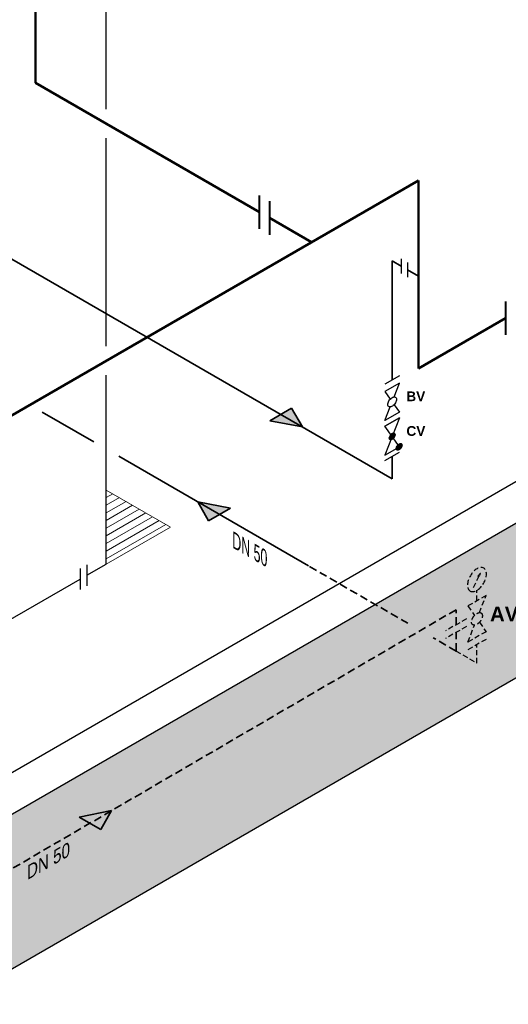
# Model space of a CAD drawing. Header units: millimetres. Extents: x 222 to 2461, y -1493 to 72.
# Tile 14 of 27: x 1670 to 1787, y -1142 to -906. Entities that reach past the tile are written whole.
import ezdxf

# ---------------------------------------------------------------- set-up
doc = ezdxf.new("R2010")
doc.units = ezdxf.units.MM
doc.linetypes.add('VERDECKT2', pattern=[0.1875, 0.125, -0.0625])
for name, color, linetype, lineweight in [('Armatur-Entleerung', 7, 'Continuous', 30), ('Armaturen-Einlagerung', 7, 'Continuous', 40), ('Einlagerung', 5, 'Continuous', 50), ('Entleerung', 74, 'Continuous', 35), ('Hilfslinie', 254, 'Continuous', 9), ('Text', 7, 'Continuous', 18), ('Text groß', 7, 'Continuous', 18)]:
    doc.layers.add(name, color=color, linetype=linetype, lineweight=lineweight)
for name, color, linetype in [('DN 025-', 8, 'Continuous'), ('effekte', 7, 'Continuous'), ('gebäude', 8, 'Continuous')]:
    doc.layers.add(name, color=color, linetype=linetype)
doc.styles.add('isotext', font='arial.ttf', dxfattribs={"oblique": 30, "height": 3})

msp = doc.modelspace()

# ---------------------------------------------------------------- hatches: boundary and pattern name
at = {"layer": 'DN 025-', "linetype": 'VERDECKT2', "lineweight": -3, "ltscale": 10}
h = msp.add_hatch(color=7, dxfattribs=at)
h.paths.add_polyline_path([(1780.73, -1038.71), (1780.3, -1039.6), (1780.11, -1039.48)])
h.paths.add_polyline_path([(1780.47, -1039.7), (1780.3, -1039.6), (1780.73, -1038.71)])
at = {"layer": 'effekte'}
h = msp.add_hatch(color=9, dxfattribs=at)
h.set_gradient(color1=(201, 200, 192), color2=(242, 242, 242), rotation=330, tint=1, name='CURVED')
h.paths.add_polyline_path([(1372.43, -1220.83), (1372.43, -1213.18), (1363.77, -1208.18), (1363.77, -1215.83), (1278.32, -1166.5), (1278.32, -1158.84), (1269.66, -1153.84), (1269.66, -1245.15), (1372.43, -1304.49)])
h.paths.add_polyline_path([(2003.08, -940.38), (2003.08, -903.35), (1661.09, -1100.8), (1661.09, -1127.83), (1541.23, -1197.04), (1541.23, -1170), (1514.19, -1185.61), (1514.19, -1171.99), (1511.46, -1170.88), (1511.05, -1170.26), (1509.2, -1169.34), (1507.24, -1169.44), (1506.21, -1169.54), (1503.11, -1167.89), (1501.46, -1167.48), (1499.09, -1167.38), (1496.82, -1166.97), (1494.66, -1166.14), (1489.71, -1167.17), (1486.62, -1167.38), (1482.49, -1164.91), (1480.74, -1162.33), (1477.75, -1160.78), (1475.28, -1160.68), (1470.84, -1160.68), (1469.5, -1160.17), (1467.75, -1160.06), (1464.97, -1160.48), (1463.59, -1160.55), (1372.43, -1213.18), (1372.43, -1220.83), (1372.43, -1304.49)])
at = {"layer": 'Entleerung'}
h = msp.add_hatch(color=256, dxfattribs=at)
h.paths.add_polyline_path([(1738.1, -1003.72), (1730.3, -1002.22), (1732.9, -1000.72)])
h.paths.add_polyline_path([(1738.1, -1003.72), (1738.1, -1003.72), (1732.9, -1000.72), (1735.5, -999.22)])
h = msp.add_hatch(color=256, dxfattribs=at)
h.paths.add_polyline_path([(1713.03, -1021.69), (1720.82, -1023.19), (1718.22, -1024.69)])
h.paths.add_polyline_path([(1713.03, -1021.69), (1713.03, -1021.69), (1718.22, -1024.69), (1715.62, -1026.19)])
h = msp.add_hatch(color=256, dxfattribs=at)
h.paths.add_polyline_path([(1692.37, -1095.62), (1684.58, -1097.16), (1687.19, -1098.65)])
h.paths.add_polyline_path([(1692.37, -1095.62), (1692.37, -1095.62), (1687.19, -1098.65), (1689.79, -1100.14)])
at = {"layer": 'Hilfslinie', "ltscale": 0.8}
h = msp.add_hatch(dxfattribs=at)
h.set_pattern_fill('ANSI31', color=256, scale=0.5, angle=345, style=0)
h.set_pattern_definition([(30, (-636.4882, -641.347), (-0.79375, 1.3748153), [])])
h.paths.add_polyline_path([(1691.08, -1018.82), (1691.08, -1036.56), (1706.44, -1027.69)])

# ---------------------------------------------------------------- linework, layer by layer
at = {"layer": 'Armatur-Entleerung', "linetype": 'VERDECKT2', "ltscale": 10}
for p, q in [((1777.39, -1049.68), (1772.39, -1052.56)), ((1777.39, -1051.51), (1772.39, -1054.39))]:
    msp.add_line(p, q, dxfattribs=at)
at = {"layer": 'Armaturen-Einlagerung'}
for p, q in [((1727.82, -956.26), (1727.82, -948.26)), ((1730.22, -949.65), (1730.22, -957.65)), ((1786.76, -973.67), (1786.76, -981.67))]:
    msp.add_line(p, q, dxfattribs=at)
at = {"layer": 'DN 025-', "color": 74}
for p, q in [((1691.08, -927.59), (1691.08, -880.6)), ((1691.08, -984.37), (1691.08, -934.52)), ((1691.08, -1036.56), (1691.08, -991.29)), ((1686.43, -1039.25), (1691.08, -1036.56)), ((1518.25, -1136.34), (1684.85, -1040.16))]:
    msp.add_line(p, q, dxfattribs=at)
at = {"layer": 'DN 025-', "lineweight": -3}
for p, q in [((1761.74, -963.46), (1761.74, -966.93)), ((1763.24, -964.33), (1763.24, -967.79)), ((1761.32, -991.47), (1757.85, -993.47)), ((1761.32, -993.25), (1757.85, -995.25)), ((1757.85, -995.25), (1759.12, -997.06)), ((1760.05, -996.52), (1761.32, -993.25)), ((1757.85, -1002.18), (1759.12, -998.92)), ((1760.05, -998.38), (1761.32, -1000.18)), ((1761.32, -1000.18), (1757.85, -1002.18)), ((1761.32, -1001.52), (1757.85, -1010.45)), ((1757.85, -1003.52), (1761.32, -1001.52)), ((1761.31, -1001.52), (1757.85, -1003.52)), ((1761.32, -1008.45), (1757.85, -1003.52)), ((1758.95, -1006.07), (1758.95, -1006.6)), ((1759.01, -1005.93), (1759.01, -1006.7)), ((1759.06, -1005.83), (1759.06, -1006.74)), ((1759.12, -1005.73), (1759.12, -1006.77)), ((1759.18, -1005.65), (1759.18, -1006.78)), ((1759.24, -1005.58), (1759.24, -1006.78)), ((1759.29, -1005.52), (1759.29, -1006.78)), ((1759.35, -1005.46), (1759.35, -1006.77)), ((1759.41, -1005.41), (1759.41, -1006.75)), ((1759.47, -1005.37), (1759.47, -1006.73)), ((1759.53, -1005.33), (1759.53, -1006.71)), ((1759.58, -1005.29), (1759.58, -1006.68)), ((1759.64, -1005.26), (1759.64, -1006.64)), ((1759.7, -1005.23), (1759.7, -1006.6)), ((1759.76, -1005.21), (1759.76, -1006.55)), ((1759.81, -1005.2), (1759.81, -1006.5)), ((1759.87, -1005.19), (1759.87, -1006.45)), ((1759.93, -1005.18), (1759.93, -1006.38)), ((1759.99, -1005.19), (1759.99, -1006.31)), ((1760.05, -1005.2), (1760.05, -1006.23)), ((1760.1, -1005.23), (1760.1, -1006.14)), ((1760.16, -1005.27), (1760.16, -1006.03)), ((1760.22, -1005.34), (1760.22, -1005.89)), ((1757.85, -1010.45), (1761.32, -1008.45)), ((1760.62, -1008.57), (1760.62, -1009.13)), ((1760.68, -1008.43), (1760.68, -1009.2)), ((1760.74, -1008.32), (1760.74, -1009.24)), ((1760.8, -1008.23), (1760.8, -1009.26)), ((1760.85, -1008.15), (1760.85, -1009.28)), ((1760.91, -1008.08), (1760.91, -1009.28)), ((1760.97, -1008.02), (1760.97, -1009.28)), ((1761.03, -1007.96), (1761.03, -1009.27)), ((1761.08, -1007.91), (1761.08, -1009.25)), ((1761.14, -1007.86), (1761.14, -1009.23)), ((1761.2, -1007.82), (1761.2, -1009.21)), ((1761.26, -1007.79), (1761.26, -1009.17)), ((1761.32, -1007.76), (1761.32, -1009.14)), ((1761.37, -1007.73), (1761.37, -1009.1)), ((1761.43, -1007.71), (1761.43, -1009.05)), ((1761.49, -1007.69), (1761.49, -1009)), ((1761.55, -1007.68), (1761.55, -1008.94)), ((1761.6, -1007.68), (1761.6, -1008.88)), ((1761.66, -1007.69), (1761.66, -1008.81)), ((1761.72, -1007.7), (1761.72, -1008.73)), ((1761.78, -1007.72), (1761.78, -1008.64)), ((1761.83, -1007.77), (1761.83, -1008.53)), ((1761.89, -1007.84), (1761.89, -1008.37)), ((1757.85, -1011.77), (1761.32, -1009.77)), ((1684.85, -1037.66), (1684.85, -1042.66)), ((1686.43, -1036.75), (1686.43, -1041.75))]:
    msp.add_line(p, q, dxfattribs=at)
at = {"layer": 'DN 025-', "color": 7, "linetype": 'VERDECKT2', "lineweight": -3, "ltscale": 10}
for p, q in [((1779.07, -1042.16), (1780.73, -1038.71)), ((1782.07, -1044.1), (1777.74, -1046.6)), ((1779.9, -1045.35), (1779.9, -1042.85)), ((1780.48, -1048.19), (1782.07, -1044.1)), ((1777.74, -1046.6), (1779.32, -1048.86)), ((1777.74, -1055.26), (1779.32, -1051.18)), ((1780.48, -1050.51), (1782.07, -1052.76)), ((1782.07, -1052.76), (1777.74, -1055.26)), ((1782.07, -1054.6), (1777.74, -1057.1)), ((1779.9, -1060.3), (1779.9, -1055.85)), ((1774.89, -1057.4), (1779.9, -1060.3))]:
    msp.add_line(p, q, dxfattribs=at)
at = {"layer": 'DN 025-', "lineweight": -3}
for points in [[(1760.41, -996.61, -0.1593), (1760.59, -996.88, -0.1064), (1760.61, -997.27, -0.0713), (1760.48, -997.73, -0.0576), (1760.21, -998.19, -0.0576), (1759.84, -998.58, -0.0713), (1759.44, -998.83, -0.1064), (1759.05, -998.92, -0.1593), (1758.75, -998.82, -0.1593), (1758.58, -998.56, -0.1064), (1758.55, -998.17, -0.0713), (1758.69, -997.71, -0.0576), (1758.96, -997.25, -0.0576), (1759.32, -996.86, -0.0713), (1759.73, -996.61, -0.1064), (1760.11, -996.52, -0.1593)], [(1759.03, -1006.72, -0.1593), (1758.91, -1006.54, -0.1064), (1758.9, -1006.28, -0.0713), (1758.99, -1005.98, -0.0576), (1759.17, -1005.67, -0.0576), (1759.41, -1005.41, -0.0713), (1759.68, -1005.24, -0.1064), (1759.94, -1005.18, -0.1593), (1760.14, -1005.25, -0.1593), (1760.25, -1005.42, -0.1064), (1760.27, -1005.69, -0.0713), (1760.18, -1005.99, -0.0576), (1760, -1006.3, -0.0576), (1759.76, -1006.56, -0.0713), (1759.49, -1006.73, -0.1064), (1759.23, -1006.78, -0.1593)], [(1760.7, -1009.22, -0.1593), (1760.59, -1009.04, -0.1064), (1760.57, -1008.78, -0.0713), (1760.66, -1008.47, -0.0576), (1760.84, -1008.17, -0.0576), (1761.08, -1007.91, -0.0713), (1761.35, -1007.74, -0.1064), (1761.61, -1007.68, -0.1593), (1761.81, -1007.75, -0.1593), (1761.93, -1007.92, -0.1064), (1761.94, -1008.18, -0.0713), (1761.85, -1008.49, -0.0576), (1761.67, -1008.79, -0.0576), (1761.43, -1009.05, -0.0713), (1761.16, -1009.22, -0.1064), (1760.91, -1009.28, -0.1593)]]:
    msp.add_lwpolyline(points, format="xyb", close=True, dxfattribs=at)
at = {"layer": 'DN 025-', "color": 7, "linetype": 'VERDECKT2', "lineweight": -3, "ltscale": 10, "flags": 128}
msp.add_lwpolyline([(1780.73, -1038.71), (1780.11, -1039.48), (1780.47, -1039.7), (1780.73, -1038.71)], dxfattribs=at)
msp.add_lwpolyline([(1780.94, -1048.3, -0.1593), (1781.16, -1048.63, -0.1064), (1781.19, -1049.12, -0.0713), (1781.02, -1049.7, -0.0576), (1780.68, -1050.27, -0.0576), (1780.23, -1050.76, -0.0713), (1779.72, -1051.08, -0.1064), (1779.24, -1051.18, -0.1593), (1778.86, -1051.07, -0.1593), (1778.64, -1050.74, -0.1064), (1778.62, -1050.25, -0.0713), (1778.78, -1049.67, -0.0576), (1779.12, -1049.1, -0.0576), (1779.58, -1048.61, -0.0713), (1780.08, -1048.29, -0.1064), (1780.56, -1048.19, -0.1593)], format="xyb", close=True, dxfattribs=at)
at = {"layer": 'DN 025-', "color": 7, "linetype": 'VERDECKT2', "lineweight": -3, "ltscale": 10, "extrusion": (0, 0, -1)}
msp.add_ellipse((1779.9, -1040.27), major_axis=(-1.62, -2.75), ratio=0.573604, dxfattribs=at)
at = {"layer": 'Einlagerung'}
for p, q in [((1674.1, -921.25), (1674.1, -885.13)), ((1674.1, -921.25), (1727.82, -952.26)), ((1765.89, -944.63), (1636.83, -1019.15)), ((1765.89, -989.72), (1765.89, -944.63)), ((1730.22, -953.65), (1740.25, -959.44)), ((1786.76, -977.67), (1765.89, -989.72))]:
    msp.add_line(p, q, dxfattribs=at)
at = {"layer": 'Entleerung'}
for p, q in [((1759.58, -1016.13), (1595.63, -921.46)), ((1759.58, -963.95), (1759.58, -992.47)), ((1761.74, -965.19), (1759.58, -963.95)), ((1765.89, -967.59), (1763.24, -966.06)), ((1688.08, -1007.28), (1675.73, -1000.16)), ((1730.3, -1002.22), (1735.5, -999.22)), ((1738.1, -1003.72), (1735.5, -999.22)), ((1730.3, -1002.22), (1738.1, -1003.72)), ((1739.53, -1036.99), (1694.08, -1010.75)), ((1759.58, -1010.77), (1759.58, -1016.13)), ((1720.82, -1023.19), (1713.03, -1021.69)), ((1713.03, -1021.69), (1715.62, -1026.19)), ((1720.82, -1023.19), (1715.62, -1026.19)), ((1684.58, -1097.16), (1692.37, -1095.62)), ((1692.37, -1095.62), (1689.79, -1100.14)), ((1684.58, -1097.16), (1689.79, -1100.14))]:
    msp.add_line(p, q, dxfattribs=at)
at = {"layer": 'Entleerung', "linetype": 'VERDECKT2', "ltscale": 15}
for p, q in [((1763.36, -1050.75), (1739.53, -1036.99)), ((1774.89, -1047.5), (1650.29, -1120.17)), ((1774.89, -1051.12), (1774.89, -1047.5)), ((1774.89, -1057.4), (1769.39, -1054.23)), ((1774.89, -1057.4), (1774.89, -1052.95))]:
    msp.add_line(p, q, dxfattribs=at)
at = {"layer": 'gebäude'}
for p, q in [((1985.76, -903.35), (1652.43, -1095.8)), ((2003.08, -903.35), (1661.09, -1100.8)), ((2003.08, -940.38), (1372.43, -1304.49))]:
    msp.add_line(p, q, dxfattribs=at)
at = {"layer": 'Hilfslinie', "ltscale": 0.8}
for p in [(1691.08, -1018.82), (1691.08, -1036.56)]:
    msp.add_line(p, (1706.44, -1027.69), dxfattribs=at)

# ---------------------------------------------------------------- texts
at = {"layer": 'Text', "width": 5.4629, "attachment_point": 1}
for s, insert, char_height in [('{\\fArial|b1|i0|c0|p34;BV}', (1762.97, -995.21), 2.3418), ('{\\fArial|b1|i0|c0|p34;CV}', (1763, -1003.51), 2.3418), ('{\\fArial|b1|i0|c0|p34;AVV}', (1783.03, -1046.78), 3.5)]:
    msp.add_mtext(s, dxfattribs=dict(at, insert=insert, char_height=char_height))
at = {"layer": 'Text groß', "style": 'isotext', "oblique": 30}
msp.add_text('DN 50', height=3, rotation=30, dxfattribs=at).set_placement((1672.11, -1112.32))
at = {"layer": 'Text groß', "insert": (1729.66, -1037.49), "char_height": 3.5, "attachment_point": 9, "rotation": 330}
msp.add_mtext('\\W0.7;\\Q330;{\\fArial|b0|i0|c0|p34;DN 50}', dxfattribs=at)

doc.saveas('drawing.dxf')
